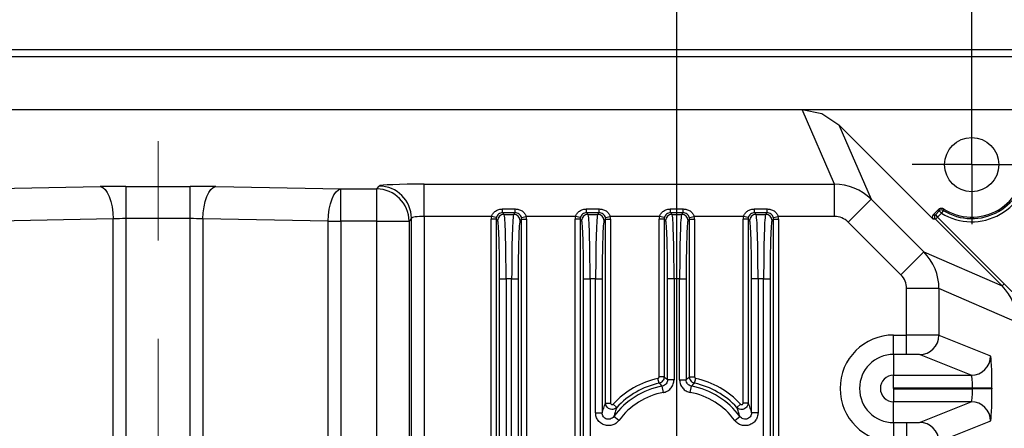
# Model space of a CAD drawing. Header units: millimetres. Extents: x 0 to 1260, y 0 to 891.
# Tile 38 of 56: x 712 to 788, y 374 to 406. Entities that reach past the tile are written whole.
import ezdxf

# ---------------------------------------------------------------- set-up
doc = ezdxf.new("R2010")
doc.units = ezdxf.units.MM
doc.header["$LTSCALE"] = 3
doc.linetypes.add('CENTERX2', pattern=[20.32, 12.7, -2.54, 2.54, -2.54])
doc.linetypes.add('PHANTOM', pattern=[12.7, 6.35, -1.27, 1.27, -1.27, 1.27, -1.27])
doc.layers.add('FORMAT', color=7, linetype='Continuous')
doc.styles.add('SLDTEXTSTYLE0', font='TXT', dxfattribs={"width": 0.605})
doc.dimstyles.new('SLDDIMSTYLE11', dxfattribs={"dimtxt": 7.704956, "dimasz": 9.906, "dimexe": 0, "dimexo": 0.0625, "dimgap": 1.926239, "dimtad": 1, "dimdec": 4, "dimlfac": 3, "dimzin": 12, "dimdsep": 46, "dimtxsty": 'SLDTEXTSTYLE0', "dimsah": 1, "dimcen": 0.09, "dimazin": 3, "dimtfac": 1, "dimtdec": 1, "dimtofl": 0, "dimtmove": 0, "dimatfit": 3, "dimfxl": 1, "dimfrac": 2, "dimtolj": 1, "dimtzin": 12, "dimarcsym": 0})
doc.dimstyles.new('SLDDIMSTYLE6', dxfattribs={"dimtxt": 7.704956, "dimasz": 9.906, "dimexe": 0, "dimexo": 0.0625, "dimgap": 1.926239, "dimtad": 1, "dimdec": 1, "dimrnd": 1e-09, "dimzin": 12, "dimdsep": 46, "dimtxsty": 'SLDTEXTSTYLE0', "dimsah": 1, "dimcen": 0.09, "dimadec": 0, "dimazin": 3, "dimtfac": 1, "dimtdec": 1, "dimtofl": 0, "dimtmove": 0, "dimatfit": 3, "dimfxl": 1, "dimfrac": 2, "dimtolj": 1, "dimtzin": 12, "dimarcsym": 0})

# ---------------------------------------------------------------- blocks, each defined once
blk = doc.blocks.new('_D_13')
at = {"layer": 'FORMAT'}
for p, q in [((718.42, 444.755), (715.774, 444.755)), ((715.774, 444.755), (715.774, 432.922)), ((744.878, 444.755), (747.524, 444.755)), ((747.524, 444.755), (747.524, 432.922)), ((682.671, 375.92), (682.671, 434.159)), ((762.971, 375.92), (762.971, 434.159)), ((715.774, 432.922), (718.42, 432.922)), ((747.524, 432.922), (744.878, 432.922)), ((682.671, 431.159), (762.971, 431.159))]:
    blk.add_line(p, q, dxfattribs=at)
for points in [[(682.671, 431.159), (692.577, 429.635), (692.577, 432.683)], [(762.971, 431.159), (753.065, 432.683), (753.065, 429.635)]]:
    blk.add_solid(points, dxfattribs=at)
at = {"layer": 'FORMAT', "char_height": 7.9375, "attachment_point": 1, "style": 'SLDTEXTSTYLE0'}
for s, insert in [('80,3', (721.36, 456.751)), ('3,161', (718.42, 443.154))]:
    blk.add_mtext(s, dxfattribs=dict(at, insert=insert))
blk = doc.blocks.new('_D_14')
at = {"layer": 'FORMAT'}
for p, q in [((700.893, 475.386), (698.247, 475.386)), ((698.247, 475.386), (698.247, 463.553)), ((727.351, 475.386), (729.997, 475.386)), ((729.997, 475.386), (729.997, 463.553)), ((662.291, 399.02), (662.291, 464.79)), ((785.791, 399.02), (785.791, 464.79)), ((698.247, 463.553), (700.893, 463.553)), ((729.997, 463.553), (727.351, 463.553)), ((662.291, 461.79), (785.791, 461.79))]:
    blk.add_line(p, q, dxfattribs=at)
for points in [[(662.291, 461.79), (672.197, 460.266), (672.197, 463.314)], [(785.791, 461.79), (775.885, 463.314), (775.885, 460.266)]]:
    blk.add_solid(points, dxfattribs=at)
at = {"layer": 'FORMAT', "char_height": 7.9375, "attachment_point": 1, "style": 'SLDTEXTSTYLE0'}
for s, insert in [('123,5', (700.893, 487.382)), ('4,862', (700.893, 473.785))]:
    blk.add_mtext(s, dxfattribs=dict(at, insert=insert))
blk = doc.blocks.new('_D_18')
at = {"layer": 'FORMAT'}
for p, q in [((772.666, 398.681), (830.733, 398.681)), ((827.733, 398.681), (827.733, 263.369)), ((814.137, 344.254), (814.137, 346.9)), ((814.137, 346.9), (825.97, 346.9)), ((825.97, 346.9), (825.97, 344.254)), ((814.137, 317.796), (814.137, 315.15)), ((825.97, 315.15), (825.97, 317.796)), ((814.137, 315.15), (825.97, 315.15)), ((772.666, 263.369), (830.733, 263.369))]:
    blk.add_line(p, q, dxfattribs=at)
for points in [[(827.733, 398.681), (826.209, 388.775), (829.257, 388.775)], [(827.733, 263.369), (829.257, 273.275), (826.209, 273.275)]]:
    blk.add_solid(points, dxfattribs=at)
at = {"layer": 'FORMAT', "char_height": 7.9375, "attachment_point": 1, "rotation": 90, "style": 'SLDTEXTSTYLE0'}
for s, insert in [('135,3', (802.141, 317.796)), ('5,327', (815.738, 317.796))]:
    blk.add_mtext(s, dxfattribs=dict(at, insert=insert))
blk = doc.blocks.new('_D_21')
at = {"layer": 'FORMAT'}
blk.add_line((672.496, 397.508), (700.908, 425.919), dxfattribs=at)
blk.add_arc((678.291, 403.302), 28.985, 0, 45, dxfattribs=at)
for points in [[(698.786, 423.798), (703.308, 414.853), (705.788, 416.626)], [(707.276, 403.302), (707.156, 413.324), (704.149, 412.824)]]:
    blk.add_solid(points, dxfattribs=at)
at = {"layer": 'FORMAT', "insert": (711.553, 425.564), "char_height": 7.9375, "attachment_point": 1, "rotation": 292.26897, "style": 'SLDTEXTSTYLE0'}
blk.add_mtext('45°', dxfattribs=at)
blk = doc.blocks.new('SW_CENTERMARKSYMBOL_1')
at = {"layer": 'FORMAT', "color": 0}
for p, q in [((0, 2.5), (0, 4.6)), ((0, 0), (0, 2.5)), ((-2.5, 0), (-4.6, 0)), ((0, 0), (-2.5, 0)), ((0, 0), (0, -2.5)), ((0, 0), (2.5, 0)), ((2.5, 0), (4.6, 0)), ((0, -2.5), (0, -4.6))]:
    blk.add_line(p, q, dxfattribs=at)
blk = doc.blocks.new('SW_CENTERMARKSYMBOL_5')
at = {"layer": 'FORMAT', "color": 0}
for p, q in [((0, 2.5), (0, 4.6)), ((0, 0), (0, 2.5)), ((-2.5, 0), (-4.6, 0)), ((0, 0), (-2.5, 0)), ((0, 0), (0, -2.5)), ((0, 0), (2.5, 0)), ((2.5, 0), (4.6, 0)), ((0, -2.5), (0, -4.6))]:
    blk.add_line(p, q, dxfattribs=at)

msp = doc.modelspace()

# ---------------------------------------------------------------- linework, layer by layer
at = {"color": 7, "linetype": 'Continuous', "lineweight": 25}
for p, q in [((793.241321, 403.302221), (654.806084, 403.302221)), ((654.806084, 402.801661), (793.241321, 402.801661)), ((675.326368, 398.680544), (772.666273, 398.680544)), ((775.173142, 392.912539), (772.666273, 398.680544)), ((772.666273, 398.680544), (774.197584, 398.375751)), ((774.197584, 398.375751), (775.496255, 397.507778)), ((775.496255, 397.507778), (778.001883, 391.742628)), ((775.496255, 397.507778), (782.813591, 390.190443)), ((708.665576, 392.537055), (718.354255, 392.719965)), ((720.338669, 392.737895), (725.303972, 392.737895)), ((720.338669, 392.737895), (720.338669, 390.240274)), ((725.303972, 390.240274), (725.303972, 392.737895)), ((727.288387, 392.719965), (736.977066, 392.537055)), ((736.977066, 390.039434), (736.977066, 392.537055)), ((736.977066, 392.537055), (739.745176, 392.537055)), ((739.745176, 392.537055), (739.927538, 392.765058)), ((739.745176, 390.039434), (739.745176, 392.537055)), ((743.425406, 392.912539), (775.173142, 392.912539)), ((743.425406, 390.414918), (743.425406, 392.912539)), ((775.173142, 390.414918), (775.173142, 392.912539)), ((778.001883, 391.742628), (776.234385, 389.975131)), ((778.001883, 391.742628), (782.084251, 387.66026)), ((749.481176, 390.694758), (749.481176, 390.988163)), ((749.481176, 390.988163), (750.461465, 390.988163)), ((750.461465, 390.694758), (750.461465, 390.988163)), ((755.981176, 390.694758), (755.981176, 390.988163)), ((755.981176, 390.988163), (756.961465, 390.988163)), ((756.961465, 390.694758), (756.961465, 390.988163)), ((762.481176, 390.694758), (762.481176, 390.988163)), ((762.481176, 390.988163), (763.461465, 390.988163)), ((763.461465, 390.694758), (763.461465, 390.988163)), ((768.981176, 390.694758), (768.981176, 390.988163)), ((768.981176, 390.988163), (769.961465, 390.988163)), ((769.961465, 390.694758), (769.961465, 390.988163)), ((783.256084, 390.986436), (782.813591, 390.543942)), ((719.346462, 390.222345), (709.657783, 390.039434)), ((719.346462, 352.169698), (719.346462, 390.222345)), ((720.338669, 390.240274), (720.338669, 352.169698)), ((725.303972, 390.240274), (720.338669, 390.240274)), ((725.303972, 352.169698), (725.303972, 390.240274)), ((735.984858, 390.039434), (726.296179, 390.222345)), ((726.296179, 390.222345), (726.296179, 352.169698)), ((742.426015, 390.267438), (742.243653, 390.039434)), ((742.426015, 352.169698), (742.426015, 390.267438)), ((743.425406, 390.414918), (743.425406, 352.169698)), ((748.631953, 390.414918), (743.425406, 390.414918)), ((748.603393, 351.773783), (748.603393, 390.192382)), ((748.984161, 390.192382), (748.603393, 390.192382)), ((749.000268, 390.318782), (748.631953, 390.414918)), ((748.984161, 390.192382), (748.984161, 351.773783)), ((749.103129, 390.073414), (748.984161, 390.192382)), ((749.481176, 390.694758), (749.602824, 390.57311)), ((750.461465, 390.694758), (749.481176, 390.694758)), ((749.602824, 390.57311), (750.339817, 390.57311)), ((750.339817, 390.57311), (750.461465, 390.694758)), ((750.95848, 390.192382), (750.839512, 390.073414)), ((750.942373, 390.318782), (751.310688, 390.414918)), ((750.95848, 351.773783), (750.95848, 390.192382)), ((750.95848, 390.192382), (751.339248, 390.192382)), ((755.131953, 390.414918), (751.310688, 390.414918)), ((751.339248, 390.192382), (751.339248, 351.773783)), ((755.103393, 351.773783), (755.103393, 390.192382)), ((755.484161, 390.192382), (755.103393, 390.192382)), ((755.500268, 390.318782), (755.131953, 390.414918)), ((755.484161, 390.192382), (755.484161, 351.773783)), ((755.603129, 390.073414), (755.484161, 390.192382)), ((755.981176, 390.694758), (756.102824, 390.57311)), ((756.961465, 390.694758), (755.981176, 390.694758)), ((756.102824, 390.57311), (756.839817, 390.57311)), ((756.839817, 390.57311), (756.961465, 390.694758)), ((757.45848, 390.192382), (757.339512, 390.073414)), ((757.442373, 390.318782), (757.810688, 390.414918)), ((757.45848, 375.968457), (757.45848, 390.192382)), ((757.45848, 390.192382), (757.839248, 390.192382)), ((761.631953, 390.414918), (757.810688, 390.414918)), ((757.839248, 390.192382), (757.839248, 375.968457)), ((761.603393, 377.992917), (761.603393, 390.192382)), ((761.984161, 390.192382), (761.603393, 390.192382)), ((762.000268, 390.318782), (761.631953, 390.414918)), ((761.984161, 390.192382), (761.984161, 377.992917)), ((762.103129, 390.073414), (761.984161, 390.192382)), ((762.481176, 390.694758), (762.602824, 390.57311)), ((763.461465, 390.694758), (762.481176, 390.694758)), ((762.602824, 390.57311), (763.339817, 390.57311)), ((763.339817, 390.57311), (763.461465, 390.694758)), ((763.95848, 390.192382), (763.839512, 390.073414)), ((763.942373, 390.318782), (764.310688, 390.414918)), ((763.95848, 377.992917), (763.95848, 390.192382)), ((763.95848, 390.192382), (764.339248, 390.192382)), ((768.131953, 390.414918), (764.310688, 390.414918)), ((764.339248, 390.192382), (764.339248, 377.992917)), ((768.103393, 375.968457), (768.103393, 390.192382)), ((768.484161, 390.192382), (768.103393, 390.192382)), ((768.500268, 390.318782), (768.131953, 390.414918)), ((768.484161, 390.192382), (768.484161, 375.968457)), ((768.603129, 390.073414), (768.484161, 390.192382)), ((768.981176, 390.694758), (769.102824, 390.57311)), ((769.961465, 390.694758), (768.981176, 390.694758)), ((769.102824, 390.57311), (769.839817, 390.57311)), ((769.839817, 390.57311), (769.961465, 390.694758)), ((770.45848, 390.192382), (770.339512, 390.073414)), ((770.442373, 390.318782), (770.810688, 390.414918)), ((770.45848, 351.773783), (770.45848, 390.192382)), ((770.45848, 390.192382), (770.839248, 390.192382)), ((775.173142, 390.414918), (770.810688, 390.414918)), ((770.839248, 390.192382), (770.839248, 351.773783)), ((782.813591, 390.543942), (782.976003, 390.543942)), ((782.976003, 390.190443), (782.813591, 390.190443)), ((782.976003, 390.543942), (783.272059, 390.839998)), ((782.976003, 390.543942), (783.152753, 390.367193)), ((782.976003, 390.190443), (783.152753, 390.367193)), ((788.136662, 385.029784), (782.976003, 390.190443)), ((783.448809, 390.663248), (783.152753, 390.367193)), ((783.152753, 390.367193), (788.313411, 385.206534)), ((783.272059, 390.839998), (783.448809, 390.663248)), ((783.581074, 390.875349), (783.448809, 390.663248)), ((735.984858, 352.169698), (735.984858, 390.039434)), ((735.984858, 390.039434), (736.977066, 390.039434)), ((736.977066, 390.039434), (736.977066, 352.169698)), ((739.745176, 390.039434), (736.977066, 390.039434)), ((739.745176, 352.169698), (739.745176, 390.039434)), ((739.745176, 390.039434), (742.243653, 390.039434)), ((742.243653, 390.039434), (742.243653, 352.169698)), ((780.316753, 385.892762), (776.234385, 389.975131)), ((780.316753, 385.892762), (782.084251, 387.66026)), ((782.084251, 387.66026), (788.136662, 385.029784)), ((749.254788, 385.576156), (749.754484, 385.576156)), ((749.254788, 350.137136), (749.254788, 385.576156)), ((749.754484, 385.576156), (749.754484, 348.093554)), ((750.188158, 385.576156), (749.754484, 385.576156)), ((750.188158, 348.093554), (750.188158, 385.576156)), ((750.188158, 385.576156), (750.687853, 385.576156)), ((750.687853, 385.576156), (750.687853, 350.137136)), ((755.754788, 385.576156), (756.254484, 385.576156)), ((755.754788, 350.137136), (755.754788, 385.576156)), ((756.254484, 385.576156), (756.254484, 348.093554)), ((756.688158, 385.576156), (756.254484, 385.576156)), ((756.688158, 375.218044), (756.688158, 385.576156)), ((756.688158, 385.576156), (757.187853, 385.576156)), ((757.187853, 385.576156), (757.187853, 375.218044)), ((762.754484, 385.576156), (762.254788, 385.576156)), ((762.254788, 377.772305), (762.254788, 385.576156)), ((762.754484, 385.576156), (762.754484, 377.772305)), ((763.188158, 385.576156), (762.754484, 385.576156)), ((763.188158, 377.772305), (763.188158, 385.576156)), ((763.188158, 385.576156), (763.687853, 385.576156)), ((763.687853, 385.576156), (763.687853, 377.772305)), ((768.754788, 375.218044), (768.754788, 385.576156)), ((769.254484, 385.576156), (768.754788, 385.576156)), ((769.254484, 385.576156), (769.254484, 375.218044)), ((769.688158, 385.576156), (769.254484, 385.576156)), ((769.688158, 348.093554), (769.688158, 385.576156)), ((769.688158, 385.576156), (770.187853, 385.576156)), ((770.187853, 385.576156), (770.187853, 350.137136)), ((780.756541, 381.233805), (780.756541, 384.831519)), ((783.254161, 384.831519), (780.756541, 384.831519)), ((783.254161, 384.831519), (783.254161, 381.217111)), ((789.309714, 382.199678), (783.254161, 384.831519)), ((788.136662, 385.029784), (788.313411, 385.206534)), ((779.746321, 381.233805), (780.756541, 381.233805)), ((779.746321, 379.734033), (779.746321, 381.233805)), ((780.756541, 379.734033), (780.756541, 381.233805)), ((783.254161, 381.217111), (787.248581, 379.620195)), ((780.756541, 379.734033), (779.746321, 379.734033)), ((779.746321, 379.734033), (779.746321, 378.120424)), ((785.750009, 378.120424), (781.755589, 379.717339)), ((761.984161, 377.992917), (761.603393, 377.992917)), ((763.95848, 377.992917), (764.339248, 377.992917)), ((779.746321, 378.120424), (785.750009, 378.120424)), ((779.746321, 377.120576), (779.746321, 378.120424)), ((761.593138, 377.505181), (761.51033, 377.876836)), ((761.940205, 376.790207), (761.847649, 377.281256)), ((762.754484, 377.772305), (762.254788, 377.772305)), ((763.188158, 377.772305), (763.687853, 377.772305)), ((764.002437, 376.790207), (764.094992, 377.281256)), ((764.349504, 377.505181), (764.432312, 377.876836)), ((785.857256, 377.120576), (779.746321, 377.120576)), ((779.746321, 377.06882), (779.746321, 376.068972)), ((779.746321, 377.06882), (785.857256, 377.06882)), ((787.355828, 377.120576), (785.857256, 377.120576)), ((785.857256, 377.06882), (785.857256, 377.120576)), ((787.355828, 377.06882), (785.857256, 377.06882)), ((787.355828, 377.120576), (787.355828, 377.06882)), ((757.45848, 375.968457), (757.839248, 375.968457)), ((758.324579, 375.628686), (758.04538, 375.887592)), ((767.618062, 375.628686), (767.897262, 375.887592)), ((768.484161, 375.968457), (768.103393, 375.968457)), ((779.746321, 374.455363), (779.746321, 376.068972)), ((785.750009, 376.068972), (779.746321, 376.068972)), ((781.755589, 374.472056), (785.750009, 376.068972)), ((756.688158, 375.218044), (757.187853, 375.218044)), ((758.491747, 374.624709), (758.089648, 374.921376)), ((767.450894, 374.624709), (767.852993, 374.921376)), ((769.254484, 375.218044), (768.754788, 375.218044)), ((779.746321, 374.455363), (779.746321, 372.955591)), ((779.746321, 374.455363), (780.756541, 374.455363)), ((780.756541, 374.455363), (780.756541, 372.955591)), ((787.248581, 374.569201), (783.254161, 372.972285))]:
    msp.add_line(p, q, dxfattribs=at)
at = {"color": 7, "linetype": 'Continuous', "lineweight": 25, "flags": 128}
for points in [[(718.354255, 392.719965), (718.543102, 392.65535), (718.725057, 392.501929), (718.893477, 392.2653), (719.042214, 391.954102), (719.165841, 391.579694), (719.259844, 391.155741), (719.320793, 390.697719), (719.346462, 390.222345)], [(726.296179, 390.222345), (726.321848, 390.697719), (726.382797, 391.155741), (726.4768, 391.579694), (726.600427, 391.954102), (726.749165, 392.2653), (726.917585, 392.501929), (727.099539, 392.65535), (727.288387, 392.719965)], [(735.984858, 390.039434), (736.010527, 390.514808), (736.071476, 390.97283), (736.165479, 391.396783), (736.289106, 391.771192), (736.437844, 392.082389), (736.606264, 392.319018), (736.788218, 392.472439), (736.977066, 392.537055)], [(783.272059, 390.839998), (783.258485, 390.963474), (783.256084, 390.986436)]]:
    msp.add_lwpolyline(points, dxfattribs=at)
at = {"color": 7, "linetype": 'Continuous', "lineweight": 25}
msp.add_circle((785.791321, 394.419698), 2.1, dxfattribs=at)
for centre, radius, start, end in [((785.791321, 394.419698), 4.426994, 238.05244722, 1.79013378), ((785.791321, 394.419698), 4.062189, 236.84268023, 3.36537302), ((785.791321, 394.419698), 4.177032, 238.05244722, 1.79013378), ((739.741146, 390.034546), 2.502512, 0.11191443, 89.90773075), ((739.923508, 390.26255), 2.502512, 0.11191443, 89.90773075), ((783.448821, 390.66314), 0.250047, 58.06790777, 134.98453945), ((749.603538, 390.072701), 0.500409, 90.08169188, 179.91830812), ((750.339103, 390.072701), 0.500409, 0.08169188, 89.91830812), ((756.103538, 390.072701), 0.500409, 90.08169188, 179.91830812), ((756.839103, 390.072701), 0.500409, 0.08169188, 89.91830812), ((762.603538, 390.072701), 0.500409, 90.08169188, 179.91830812), ((763.339103, 390.072701), 0.500409, 0.08169188, 89.91830812), ((769.103538, 390.072701), 0.500409, 90.08169188, 179.91830812), ((769.839103, 390.072701), 0.500409, 0.08169188, 89.91830812), ((783.152879, 390.367193), 0.250051, 135.02043702, 224.97956298), ((779.746321, 377.094698), 4.139107, 90, 270), ((781.753651, 381.217849), 1.50051, 270.07399419, 359.97183757), ((779.746321, 377.094698), 2.639335, 90, 270), ((785.748071, 379.620933), 1.50051, 270.07399419, 359.97183757), ((779.746321, 377.094698), 1.025726, 90, 270), ((762.971321, 371.319698), 6.717927, 102.56085579, 137.15981067), ((762.971321, 371.319698), 6.066532, 100.67423534, 143.58024394), ((762.971321, 371.319698), 6.33716, 102.56085579, 137.15981067), ((762.971321, 371.319698), 6.066532, 36.41975606, 79.32576466), ((762.971321, 371.319698), 6.33716, 42.84018933, 77.43914421), ((762.971321, 371.319698), 6.717927, 42.84018933, 77.43914421), ((762.971321, 371.319698), 5.566837, 100.67423534, 143.58024394), ((762.971321, 371.319698), 5.566837, 36.41975606, 79.32576466), ((779.746321, 377.094698), 0.025878, 90, 270), ((785.748071, 374.568463), 1.50051, 0.02816243, 89.92600581), ((781.753651, 372.971547), 1.50051, 0.02816243, 89.92600581)]:
    msp.add_arc(centre, radius, start, end, dxfattribs=at)
for centre, major_axis, ratio, start_param, end_param in [((720.338669, 392.51959), (5, 0), 0.043660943, 1.570796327, 1.978914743), ((725.303972, 392.51959), (5, 0), 0.043660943, 1.162677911, 1.570796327), ((743.425406, 392.759725), (3.5, 0), 0.043660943, 1.570796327, 3.106686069), ((775.174383, 388.913489), (3.668503, 1.594391), 0.999717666, 0.375797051, 1.161222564), ((720.338669, 390.02197), (2.5, 0), 0.087321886, 1.570796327, 1.978914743), ((725.303972, 390.02197), (2.5, 0), 0.087321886, 1.162677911, 1.570796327), ((743.425406, 390.262105), (1, 0), 0.1528133, 1.570796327, 3.106686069), ((749.48493, 390.191309), (0.62372, -0.62372), 0.998782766, 3.671138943, 3.926381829), ((749.48493, 390.191309), (0.354641, -0.354641), 0.996934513, 3.671138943, 3.926381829), ((749.59734, 385.576156), (0, 5), 0.031428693, 4.71238898, 6.248278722), ((750.345301, 385.576156), (0, 5), 0.031428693, 0.034906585, 1.570796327), ((750.457711, 390.191309), (0.354641, 0.354641), 0.996934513, 5.498396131, 5.753639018), ((750.457711, 390.191309), (-0.62372, -0.62372), 0.998782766, 2.356803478, 2.612046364), ((755.98493, 390.191309), (0.62372, -0.62372), 0.998782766, 3.671138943, 3.926381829), ((755.98493, 390.191309), (0.354641, -0.354641), 0.996934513, 3.671138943, 3.926381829), ((756.09734, 385.576156), (0, 5), 0.031428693, 4.71238898, 6.248278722), ((756.845301, 385.576156), (0, 5), 0.031428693, 0.034906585, 1.570796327), ((756.957711, 390.191309), (0.354641, 0.354641), 0.996934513, 5.498396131, 5.753639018), ((756.957711, 390.191309), (-0.62372, -0.62372), 0.998782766, 2.356803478, 2.612046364), ((762.48493, 390.191309), (0.62372, -0.62372), 0.998782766, 3.671138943, 3.926381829), ((762.48493, 390.191309), (0.354641, -0.354641), 0.996934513, 3.671138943, 3.926381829), ((762.59734, 385.576156), (0, 5), 0.031428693, 4.71238898, 6.248278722), ((763.345301, 385.576156), (0, 5), 0.031428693, 0.034906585, 1.570796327), ((763.457711, 390.191309), (0.354641, 0.354641), 0.996934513, 5.498396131, 5.753639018), ((763.457711, 390.191309), (-0.62372, -0.62372), 0.998782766, 2.356803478, 2.612046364), ((768.98493, 390.191309), (0.62372, -0.62372), 0.998782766, 3.671138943, 3.926381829), ((768.98493, 390.191309), (0.354641, -0.354641), 0.996934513, 3.671138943, 3.926381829), ((769.09734, 385.576156), (0, 5), 0.031428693, 4.71238898, 6.248278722), ((769.845301, 385.576156), (0, 5), 0.031428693, 0.034906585, 1.570796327), ((769.957711, 390.191309), (0.354641, 0.354641), 0.996934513, 5.498396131, 5.753639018), ((769.957711, 390.191309), (-0.62372, -0.62372), 0.998782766, 2.356803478, 2.612046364), ((775.174383, 388.913489), (-0.598574, 1.377247), 0.998868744, 5.088186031, 5.873611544), ((782.990448, 390.367193), (0.250076, 0), 0.99969546, 2.356346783, 3.926838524), ((749.097645, 385.576156), (0, 4.5), 0.034920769, 4.71238898, 6.248278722), ((750.844996, 385.576156), (0, 4.5), 0.034920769, 0.034906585, 1.570796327), ((755.597645, 385.576156), (0, 4.5), 0.034920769, 4.71238898, 6.248278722), ((757.344996, 385.576156), (0, 4.5), 0.034920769, 0.034906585, 1.570796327), ((762.097645, 385.576156), (0, 4.5), 0.034920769, 4.71238898, 6.248278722), ((763.844996, 385.576156), (0, 4.5), 0.034920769, 0.034906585, 1.570796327), ((768.597645, 385.576156), (0, 4.5), 0.034920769, 4.71238898, 6.248278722), ((770.344996, 385.576156), (0, 4.5), 0.034920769, 0.034906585, 1.570796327), ((779.255112, 384.832761), (1.594391, 3.668503), 0.999717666, 5.121962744, 5.907388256), ((779.255112, 384.832761), (1.377247, -0.598574), 0.998868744, 0.409573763, 1.194999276), ((785.305427, 382.203196), (3.673177, -1.596422), 0.998727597, 0.409573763, 1.194999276), ((780.756541, 381.21635), (2.5, 0), 0.006982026, 0.043633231, 1.570796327), ((780.756541, 379.716578), (1, 0), 0.017455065, 0.043633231, 1.570796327), ((787.246676, 377.120576), (0, 2.5), 0.043660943, 4.71238898, 6.265732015), ((785.748104, 377.120576), (0, 1), 0.109152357, 4.71238898, 6.265732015), ((785.748104, 377.06882), (0, 1), 0.109152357, 3.159045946, 4.71238898), ((787.246676, 377.06882), (0, 2.5), 0.043660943, 3.159045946, 4.71238898), ((780.756541, 374.472818), (1, 0), 0.017455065, 4.71238898, 6.239552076)]:
    msp.add_ellipse(centre, major_axis=major_axis, ratio=ratio, start_param=start_param, end_param=end_param, dxfattribs=at)
for points, knots in [([(748.631953, 390.414918), (748.665039, 390.49325), (748.733988, 390.65649), (748.938767, 390.839591), (749.194392, 390.964528), (749.384724, 390.980214), (749.481176, 390.988163)], [0, 0, 0, 0, 0.230682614, 0.480729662, 0.736856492, 1, 1, 1, 1]), ([(750.461465, 390.988163), (750.551251, 390.981236), (750.738147, 390.966816), (750.993002, 390.847312), (751.205017, 390.662292), (751.275977, 390.496177), (751.310688, 390.414918)], [0, 0, 0, 0, 0.245145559, 0.510291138, 0.760448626, 1, 1, 1, 1]), ([(755.131953, 390.414918), (755.165039, 390.49325), (755.233988, 390.65649), (755.438767, 390.839591), (755.694392, 390.964528), (755.884724, 390.980214), (755.981176, 390.988163)], [0, 0, 0, 0, 0.230682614, 0.480729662, 0.736856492, 1, 1, 1, 1]), ([(756.961465, 390.988163), (757.051251, 390.981236), (757.238147, 390.966816), (757.493002, 390.847312), (757.705017, 390.662292), (757.775977, 390.496177), (757.810688, 390.414918)], [0, 0, 0, 0, 0.245145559, 0.510291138, 0.760448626, 1, 1, 1, 1]), ([(761.631953, 390.414918), (761.665039, 390.49325), (761.733988, 390.65649), (761.938767, 390.839591), (762.194392, 390.964528), (762.384724, 390.980214), (762.481176, 390.988163)], [0, 0, 0, 0, 0.230682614, 0.480729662, 0.736856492, 1, 1, 1, 1]), ([(763.461465, 390.988163), (763.551251, 390.981236), (763.738147, 390.966816), (763.993002, 390.847312), (764.205017, 390.662292), (764.275977, 390.496177), (764.310688, 390.414918)], [0, 0, 0, 0, 0.245145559, 0.510291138, 0.760448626, 1, 1, 1, 1]), ([(768.131953, 390.414918), (768.165039, 390.49325), (768.233988, 390.65649), (768.438767, 390.839591), (768.694392, 390.964528), (768.884724, 390.980214), (768.981176, 390.988163)], [0, 0, 0, 0, 0.230682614, 0.480729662, 0.736856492, 1, 1, 1, 1]), ([(769.961465, 390.988163), (770.051251, 390.981236), (770.238147, 390.966816), (770.493002, 390.847312), (770.705017, 390.662292), (770.775977, 390.496177), (770.810688, 390.414918)], [0, 0, 0, 0, 0.245145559, 0.510291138, 0.760448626, 1, 1, 1, 1]), ([(783.256084, 390.986436), (783.27793, 391.004382), (783.321622, 391.040275), (783.404756, 391.062345), (783.491975, 391.059032), (783.54333, 391.032495), (783.569548, 391.018947)], [0, 0, 0, 0, 0.247354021, 0.494709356, 0.742036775, 1, 1, 1, 1]), ([(783.569548, 391.018947), (783.569821, 391.015296), (783.571186, 390.997041), (783.574877, 390.949061), (783.578585, 390.904951), (783.581074, 390.875349)], [0, 0, 0, 0, 0.075976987, 0.379884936, 1, 1, 1, 1]), ([(749.481176, 390.694758), (749.42612, 390.689414), (749.315706, 390.678696), (749.170453, 390.594755), (749.056461, 390.474115), (749.018725, 390.369802), (749.000268, 390.318782)], [0, 0, 0, 0, 0.248871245, 0.49911205, 0.755010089, 1, 1, 1, 1]), ([(750.942373, 390.318782), (750.923025, 390.371697), (750.884225, 390.477806), (750.766199, 390.599797), (750.621024, 390.680315), (750.512683, 390.690122), (750.461465, 390.694758)], [0, 0, 0, 0, 0.254254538, 0.509843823, 0.768279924, 1, 1, 1, 1]), ([(755.981176, 390.694758), (755.92612, 390.689414), (755.815706, 390.678696), (755.670453, 390.594755), (755.556461, 390.474115), (755.518725, 390.369802), (755.500268, 390.318782)], [0, 0, 0, 0, 0.248871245, 0.49911205, 0.755010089, 1, 1, 1, 1]), ([(757.442373, 390.318782), (757.423025, 390.371697), (757.384225, 390.477806), (757.266199, 390.599797), (757.121024, 390.680315), (757.012683, 390.690122), (756.961465, 390.694758)], [0, 0, 0, 0, 0.254254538, 0.509843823, 0.768279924, 1, 1, 1, 1]), ([(762.481176, 390.694758), (762.42612, 390.689414), (762.315706, 390.678696), (762.170453, 390.594755), (762.056461, 390.474115), (762.018725, 390.369802), (762.000268, 390.318782)], [0, 0, 0, 0, 0.248871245, 0.49911205, 0.755010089, 1, 1, 1, 1]), ([(763.942373, 390.318782), (763.923025, 390.371697), (763.884225, 390.477806), (763.766199, 390.599797), (763.621024, 390.680315), (763.512683, 390.690122), (763.461465, 390.694758)], [0, 0, 0, 0, 0.254254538, 0.509843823, 0.768279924, 1, 1, 1, 1]), ([(768.981176, 390.694758), (768.92612, 390.689414), (768.815706, 390.678696), (768.670453, 390.594755), (768.556461, 390.474115), (768.518725, 390.369802), (768.500268, 390.318782)], [0, 0, 0, 0, 0.248871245, 0.49911205, 0.755010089, 1, 1, 1, 1]), ([(770.442373, 390.318782), (770.423025, 390.371697), (770.384225, 390.477806), (770.266199, 390.599797), (770.121024, 390.680315), (770.012683, 390.690122), (769.961465, 390.694758)], [0, 0, 0, 0, 0.254254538, 0.509843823, 0.768279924, 1, 1, 1, 1]), ([(761.51033, 377.876836), (761.523112, 377.881027), (761.548678, 377.889411), (761.578762, 377.917161), (761.59942, 377.952592), (761.602066, 377.979446), (761.603393, 377.992917)], [0, 0, 0, 0, 0.249646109, 0.499297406, 0.748839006, 1, 1, 1, 1]), ([(761.984161, 377.992917), (761.978546, 377.936345), (761.967351, 377.823554), (761.880527, 377.674731), (761.754173, 377.558115), (761.646812, 377.522824), (761.593138, 377.505181)], [0, 0, 0, 0, 0.251136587, 0.500702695, 0.750378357, 1, 1, 1, 1]), ([(761.984161, 377.992917), (762.030083, 377.955951), (762.120293, 377.883335), (762.210501, 377.808866), (762.254788, 377.772305)], [0, 0, 0, 0, 0.509051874, 1, 1, 1, 1]), ([(763.687853, 377.772305), (763.73214, 377.808865), (763.822349, 377.883335), (763.912559, 377.955951), (763.95848, 377.992917)], [0, 0, 0, 0, 0.490947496, 1, 1, 1, 1]), ([(764.349504, 377.505181), (764.295507, 377.522965), (764.18785, 377.558421), (764.061472, 377.675533), (763.975126, 377.824224), (763.964028, 377.93669), (763.95848, 377.992917)], [0, 0, 0, 0, 0.251136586, 0.500702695, 0.750378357, 1, 1, 1, 1]), ([(764.339248, 377.992917), (764.340559, 377.979528), (764.343182, 377.952751), (764.363726, 377.917352), (764.393816, 377.889483), (764.419452, 377.881061), (764.432312, 377.876836)], [0, 0, 0, 0, 0.2496461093, 0.4992974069, 0.7488390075, 1, 1, 1, 1]), ([(761.847649, 377.281256), (761.806079, 377.318341), (761.721406, 377.393879), (761.636407, 377.467635), (761.593138, 377.505181)], [0, 0, 0, 0, 0.490947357, 1, 1, 1, 1]), ([(762.254788, 377.772305), (762.249333, 377.716014), (762.238425, 377.603468), (762.15215, 377.45467), (762.021524, 377.333647), (761.907482, 377.299285), (761.847649, 377.281256)], [0, 0, 0, 0, 0.243862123, 0.487567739, 0.731150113, 1, 1, 1, 1]), ([(761.940205, 376.790207), (761.951683, 376.792506), (762.072784, 376.816751), (762.295562, 376.908931), (762.549028, 377.135877), (762.721363, 377.435126), (762.743443, 377.659913), (762.754484, 377.772305)], [0, 0, 0, 0, 0.025503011, 0.269061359, 0.512632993, 0.756319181, 1, 1, 1, 1]), ([(763.188158, 377.772305), (763.18829, 377.760599), (763.189685, 377.637104), (763.239006, 377.401106), (763.415077, 377.10999), (763.677227, 376.885209), (763.894034, 376.821874), (764.002437, 376.790207)], [0, 0, 0, 0, 0.0255030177, 0.2690613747, 0.5126329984, 0.7563191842, 1, 1, 1, 1]), ([(764.094992, 377.281256), (764.040686, 377.297044), (763.932108, 377.328609), (763.801865, 377.440953), (763.707131, 377.591734), (763.694487, 377.710168), (763.687853, 377.772305)], [0, 0, 0, 0, 0.2438621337, 0.4875677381, 0.7311501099, 1, 1, 1, 1]), ([(764.349504, 377.505181), (764.306234, 377.467635), (764.221235, 377.393879), (764.136562, 377.318341), (764.094992, 377.281256)], [0, 0, 0, 0, 0.509053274, 1, 1, 1, 1]), ([(757.187853, 375.218044), (757.229504, 375.341375), (757.319656, 375.608323), (757.409919, 375.842481), (757.45848, 375.968457)], [0, 0, 0, 0, 0.462003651, 1, 1, 1, 1]), ([(758.324579, 375.628686), (758.277842, 375.588216), (758.188603, 375.510942), (758.017334, 375.464281), (757.847965, 375.47254), (757.68953, 375.537209), (757.56226, 375.650459), (757.475493, 375.799912), (757.464148, 375.912304), (757.45848, 375.968457)], [0, 0, 0, 0, 0.15443361, 0.29487784, 0.435308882, 0.576035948, 0.717240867, 0.858729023, 1, 1, 1, 1]), ([(757.839248, 375.968457), (757.840565, 375.955019), (757.843198, 375.928141), (757.863774, 375.892395), (757.894037, 375.865336), (757.931761, 375.849934), (757.97212, 375.848055), (758.01295, 375.859341), (758.034228, 375.877877), (758.04538, 375.887592)], [0, 0, 0, 0, 0.141499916, 0.283018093, 0.424079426, 0.564591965, 0.704869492, 0.84532552, 1, 1, 1, 1]), ([(768.484161, 375.968457), (768.477409, 375.907004), (768.464517, 375.789663), (768.370662, 375.638993), (768.240855, 375.529886), (768.08071, 375.469576), (767.910384, 375.466079), (767.745141, 375.516668), (767.6604, 375.591366), (767.618062, 375.628686)], [0, 0, 0, 0, 0.154433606, 0.294877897, 0.435308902, 0.576035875, 0.717240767, 0.858728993, 1, 1, 1, 1]), ([(767.897262, 375.887592), (767.907364, 375.878633), (767.927571, 375.860716), (767.966964, 375.848496), (768.007553, 375.849232), (768.045688, 375.863589), (768.076558, 375.889654), (768.098824, 375.925691), (768.101822, 375.953751), (768.103393, 375.968457)], [0, 0, 0, 0, 0.141499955, 0.283018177, 0.424079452, 0.564591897, 0.704869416, 0.845325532, 1, 1, 1, 1]), ([(768.484161, 375.968457), (768.532646, 375.842683), (768.622909, 375.608532), (768.713061, 375.341596), (768.754788, 375.218044)], [0, 0, 0, 0, 0.5371488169, 1, 1, 1, 1]), ([(758.491747, 374.624709), (758.415617, 374.540191), (758.263342, 374.371142), (757.945224, 374.231744), (757.604979, 374.199847), (757.273712, 374.284287), (756.989954, 374.472922), (756.78545, 374.744718), (756.697336, 375.008886), (756.690291, 375.169425), (756.688158, 375.218044)], [0, 0, 0, 0, 0.135383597, 0.270790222, 0.405610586, 0.539672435, 0.673346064, 0.807166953, 0.941601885, 1, 1, 1, 1]), ([(758.089648, 374.921376), (758.051446, 374.878539), (757.975257, 374.793103), (757.815826, 374.721801), (757.645194, 374.704903), (757.479159, 374.747044), (757.337258, 374.842151), (757.235445, 374.979391), (757.192048, 375.112564), (757.18883, 375.193478), (757.187853, 375.218044)], [0, 0, 0, 0, 0.1363753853, 0.2719853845, 0.4062550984, 0.5393925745, 0.6723082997, 0.8059939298, 0.9410983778, 1, 1, 1, 1]), ([(758.324579, 375.628686), (758.282235, 375.509573), (758.203533, 375.288184), (758.125635, 375.037285), (758.089648, 374.921376)], [0, 0, 0, 0, 0.538028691, 1, 1, 1, 1]), ([(769.254484, 375.218044), (769.2434, 375.104835), (769.22123, 374.8784), (769.048004, 374.577363), (768.793149, 374.349692), (768.476449, 374.220965), (768.136119, 374.204291), (767.810195, 374.30159), (767.582457, 374.46185), (767.481476, 374.586852), (767.450894, 374.624709)], [0, 0, 0, 0, 0.135382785, 0.270788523, 0.405609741, 0.539673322, 0.673347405, 0.807166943, 0.941600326, 1, 1, 1, 1]), ([(767.852993, 374.921376), (767.81694, 375.037492), (767.739041, 375.288381), (767.66034, 375.509764), (767.618062, 375.628686)], [0, 0, 0, 0, 0.4628188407, 1, 1, 1, 1]), ([(768.754788, 375.218044), (768.74948, 375.160893), (768.738893, 375.046912), (768.65293, 374.894884), (768.525658, 374.779981), (768.367033, 374.715313), (768.196381, 374.707596), (768.032975, 374.757587), (767.918992, 374.838987), (767.868365, 374.902187), (767.852993, 374.921376)], [0, 0, 0, 0, 0.136371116, 0.271980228, 0.406252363, 0.53939197, 0.672306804, 0.805990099, 0.941094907, 1, 1, 1, 1])]:
    msp.add_open_spline(points, degree=3, knots=knots, dxfattribs=at)
at = {"layer": 'FORMAT', "linetype": 'CENTERX2', "lineweight": 18}
msp.add_line((722.821321, 266.628429), (722.821321, 396.240274), dxfattribs=at)
at = {"layer": 'FORMAT', "linetype": 'PHANTOM', "lineweight": 18}
msp.add_line((788.313411, 385.206534), (789.559476, 383.96047), dxfattribs=at)

# ---------------------------------------------------------------- block references
at = {"layer": 'FORMAT'}
for name, p in [('SW_CENTERMARKSYMBOL_5', (785.791321, 394.419698)), ('SW_CENTERMARKSYMBOL_1', (762.971321, 371.319698))]:
    msp.add_blockref(name, p, dxfattribs=at)

# ---------------------------------------------------------------- dimensions: what is measured, and where the dimension line sits
for base, p1, p2, picture, middle in [((785.791321, 461.789534), (662.291321, 399.019698), (785.791321, 399.019698), '_D_14', (714.121857, 461.789534)), ((762.971321, 431.158574), (682.671321, 375.919698), (762.971321, 375.919698), '_D_13', (731.648909, 431.158574))]:
    dim = msp.add_linear_dim(base=base, p1=p1, p2=p2, dimstyle='SLDDIMSTYLE6', dxfattribs=at)
    dim.commit()
    dim.dimension.update_dxf_attribs({"geometry": picture, "text_midpoint": middle, "dimtype": 160})
dim = msp.add_angular_dim_2l(base=(705.069574, 414.394341), line1=((654.806084, 403.302221), (793.241321, 403.302221)), line2=((657.643241, 382.654633), (672.496386, 397.507778)), dimstyle='SLDDIMSTYLE11', dxfattribs=at)
dim.commit()
dim.dimension.update_dxf_attribs({"geometry": '_D_21', "text_midpoint": (705.114081, 414.286274), "dimtype": 162})
dim = msp.add_linear_dim(base=(827.733402, 263.368852), p1=(772.666273, 398.680544), p2=(772.666273, 263.368852), angle=90, dimstyle='SLDDIMSTYLE6', dxfattribs=at)
dim.commit()
dim.dimension.update_dxf_attribs({"geometry": '_D_18', "text_midpoint": (827.733402, 331.024698), "dimtype": 160})

doc.saveas('drawing.dxf')
